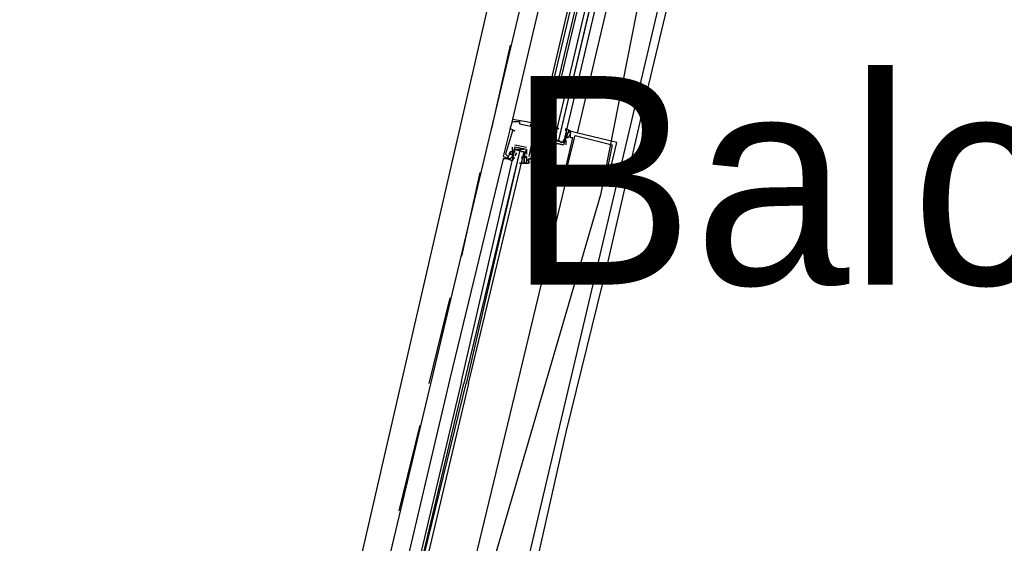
# Model space of a CAD drawing. Header units: feet. Extents: x -79 to 198, y -22 to 181.
# Tile 10 of 256: x 39.38 to 45.04, y 14.03 to 17.04. Entities that reach past the tile are written whole.
import ezdxf
from ezdxf.enums import TextEntityAlignment as Align

# ---------------------------------------------------------------- set-up
doc = ezdxf.new("R2010")
doc.units = ezdxf.units.FT
for name, color, linetype in [('A-AREA-UNIDAD', 30, 'CONTINUOUS'), ('A-LINEA', 7, 'CONTINUOUS'), ('A-NOMBRE-ESPACIO', 2, 'CONTINUOUS')]:
    doc.layers.add(name, color=color, linetype=linetype)

msp = doc.modelspace()

# ---------------------------------------------------------------- linework, layer by layer
at = {"layer": 'A-AREA-UNIDAD'}
for points in [[(17.248, 32.2489), (19.52, 25.6889), (23.552, 16.7289), (24.352, 16.7289), (24.4, 16.1956), (29.84, 14.72), (40.96, 12.2844), (45.408, 31.6089)], [(46.208, 30.72), (45.088, 25.6889), (44.88, 25.44), (46.16, 25.0489), (45.632, 22.8089), (45.36, 22.2756), (44.128, 22.56), (44.128, 21.6), (43.68, 20.16), (43.648, 19.3244), (43.36, 19.2889), (42.72, 16.0356), (41.952, 13.4044), (41.952, 12.7644), (41.312, 12.7289), (41.44, 11.0044), (41.2, 10.0444), (46.752, 9.1556), (54.88, 8.2844), (61.68, 7.8756), (67.328, 7.8756), (73.44, 8.2844)]]:
    msp.add_lwpolyline(points, dxfattribs=at)
at = {"layer": 'A-LINEA'}
for p, q in [((41.3333, 13.2178), (42.84, 19.5644)), ((42.0933, 13.0444), (43.5867, 19.3778)), ((42.84, 19.1378), (42.2133, 16.4711)), ((43, 19.0978), (42.3733, 16.4311)), ((43.0133, 19.0844), (42.3867, 16.4311)), ((43.04, 19.0844), (42.4133, 16.4311)), ((43.0533, 19.0844), (42.4267, 16.4311)), ((42.5867, 16.3911), (43.2133, 19.0444)), ((42.2, 16.8978), (42.0933, 16.4178)), ((42.2133, 16.4711), (42.2133, 16.4711)), ((42.2133, 16.4578), (42.2133, 16.4578)), ((42.2267, 16.4578), (42.2267, 16.4578)), ((42.24, 16.4578), (42.24, 16.4578)), ((42.2533, 16.4578), (42.2533, 16.4578)), ((42.2533, 16.4444), (42.2533, 16.4444)), ((42.2933, 16.4578), (42.2933, 16.4578)), ((42.32, 16.4444), (42.32, 16.4444)), ((42.32, 16.4311), (42.32, 16.4311)), ((42.3333, 16.4311), (42.3333, 16.4311)), ((42.3467, 16.4311), (42.3467, 16.4311)), ((42.4133, 16.4311), (42.4133, 16.4311)), ((42.4267, 16.4311), (42.4267, 16.4178)), ((42.4267, 16.4311), (42.4267, 16.4178)), ((42.4267, 16.4311), (42.4267, 16.4178)), ((42.2, 16.4178), (42.2, 16.4178)), ((42.2133, 16.4044), (42.2133, 16.4044)), ((42.2267, 16.4044), (42.2267, 16.4044)), ((42.3333, 16.3778), (42.3333, 16.3778)), ((42.3467, 16.3644), (42.3467, 16.3644)), ((42.36, 16.3644), (42.36, 16.3644)), ((42.3733, 16.3778), (42.3733, 16.3778)), ((42.3733, 16.3644), (42.3733, 16.3644)), ((42.3867, 16.4178), (42.3867, 16.4178)), ((42.3867, 16.3644), (42.3867, 16.3644)), ((42.4133, 16.4044), (42.4133, 16.4044)), ((42.4133, 16.3911), (42.4133, 16.3911)), ((42.4267, 16.4178), (42.4267, 16.4178)), ((42.4267, 16.4044), (42.4267, 16.4044)), ((42.4267, 16.3911), (42.4267, 16.3911)), ((42.4267, 16.3911), (42.4267, 16.3911)), ((42.44, 16.4178), (42.44, 16.4178)), ((42.44, 16.4044), (42.44, 16.4044)), ((42.44, 16.3778), (42.44, 16.3778)), ((42.44, 16.3778), (42.44, 16.3778)), ((42.4533, 16.4178), (42.4533, 16.4178)), ((42.4533, 16.3911), (42.4533, 16.3911)), ((42.4533, 16.3778), (42.4533, 16.3778)), ((42.4658, 16.3622), (42.4652, 16.3826)), ((42.4665, 16.3813), (42.4655, 16.3932)), ((42.4665, 16.3546), (42.4655, 16.3665)), ((42.4659, 16.376), (42.4656, 16.3943)), ((42.4667, 16.4044), (42.4667, 16.4044)), ((42.4667, 16.4044), (42.4667, 16.4044)), ((42.4667, 16.4044), (42.4667, 16.3911)), ((42.4667, 16.3911), (42.4667, 16.3911)), ((42.4667, 16.3644), (42.4667, 16.3644)), ((42.5067, 16.3778), (42.5067, 16.3778)), ((42.52, 16.3911), (42.52, 16.3911)), ((42.52, 16.3778), (42.52, 16.3911)), ((42.52, 16.3911), (42.52, 16.3911)), ((42.52, 16.3778), (42.52, 16.3778)), ((42.52, 16.3778), (42.52, 16.3778)), ((42.52, 16.3644), (42.52, 16.3644)), ((42.52, 16.3644), (42.52, 16.3644)), ((42.52, 16.3644), (42.52, 16.3644)), ((42.5303, 16.387), (42.5219, 16.3708)), ((42.5285, 16.38), (42.5223, 16.3698)), ((42.5333, 16.4044), (42.5333, 16.4044)), ((42.5333, 16.3911), (42.5333, 16.3911)), ((42.5333, 16.3644), (42.5333, 16.3644)), ((42.5333, 16.3644), (42.5333, 16.3644)), ((42.5467, 16.3911), (42.5467, 16.3911)), ((42.5467, 16.3644), (42.5467, 16.3644)), ((42.56, 16.3644), (42.56, 16.3644)), ((42.5733, 16.3778), (42.5733, 16.3778)), ((42.2133, 16.2844), (42.2133, 16.3111)), ((42.2133, 16.3111), (42.2133, 16.3111)), ((42.2267, 16.3244), (42.2933, 16.3111)), ((42.2267, 16.3244), (42.2267, 16.3244)), ((42.2267, 16.3111), (42.2267, 16.3111)), ((42.2267, 16.3111), (42.2267, 16.3111)), ((42.2933, 16.3111), (42.2933, 16.3111)), ((42.44, 16.3511), (42.44, 16.3511)), ((42.44, 16.3378), (42.44, 16.3378)), ((42.44, 16.3378), (42.44, 16.3378)), ((42.48, 16.3511), (42.48, 16.3511)), ((42.5067, 16.3511), (42.5067, 16.3511)), ((42.5067, 16.3244), (42.5067, 16.3244)), ((42.5067, 16.3244), (42.5067, 16.3244)), ((42.5067, 16.3244), (42.5067, 16.3244)), ((42.518, 16.3616), (42.5084, 16.3436)), ((42.5152, 16.3533), (42.5089, 16.3432)), ((42.52, 16.3511), (42.52, 16.3244)), ((42.52, 16.3511), (42.52, 16.3511)), ((42.52, 16.3244), (42.52, 16.3244)), ((42.7867, 16.3244), (42.7867, 16.3244)), ((42.8133, 16.3378), (42.8133, 16.3378)), ((42.16, 16.2578), (42.16, 16.2578)), ((42.1733, 16.2711), (42.1733, 16.2711)), ((42.1867, 16.2578), (42.1867, 16.2578)), ((42.2, 16.2844), (42.2, 16.2844)), ((42.2, 16.2844), (42.2, 16.2844)), ((42.2, 16.2711), (42.2, 16.2711)), ((42.2133, 16.2844), (42.2133, 16.2844)), ((42.2133, 16.2844), (42.2133, 16.2844)), ((42.2133, 16.2711), (42.2133, 16.2711)), ((42.2133, 16.2711), (42.2133, 16.2711)), ((42.2133, 16.2578), (42.2133, 16.2711)), ((42.2133, 16.2578), (42.2133, 16.2578)), ((42.2164, 16.2352), (42.2248, 16.2514)), ((42.2182, 16.2422), (42.2244, 16.2524)), ((42.2267, 16.2844), (42.2267, 16.2844)), ((42.2267, 16.2578), (42.2267, 16.2578)), ((42.2286, 16.2606), (42.2383, 16.2785)), ((42.2315, 16.2689), (42.2377, 16.279)), ((42.2533, 16.2978), (42.2533, 16.2978)), ((42.2667, 16.2711), (42.2667, 16.2711)), ((42.2667, 16.2578), (42.2667, 16.2444)), ((42.2667, 16.2578), (42.2667, 16.2578)), ((42.28, 16.2578), (42.28, 16.2578)), ((42.28, 16.2578), (42.28, 16.2578)), ((42.2801, 16.2676), (42.2812, 16.2557)), ((42.2809, 16.2601), (42.2814, 16.2397)), ((42.2933, 16.2978), (42.2933, 16.2978)), ((42.2933, 16.2978), (42.2933, 16.2978)), ((42.2933, 16.2711), (42.2933, 16.2711)), ((42.2933, 16.2578), (42.2933, 16.2578)), ((42.2933, 16.2578), (42.2933, 16.2578)), ((42.3067, 16.2578), (42.3067, 16.2578)), ((42.3333, 16.2844), (42.3333, 16.2844)), ((42.3467, 16.2711), (42.3467, 16.2711)), ((42.3467, 16.2711), (42.3467, 16.2711)), ((42.36, 16.2844), (42.36, 16.2844)), ((42.3733, 16.2844), (42.3733, 16.2844)), ((42.3867, 16.2711), (42.3867, 16.2711)), ((42.3867, 16.2711), (42.3867, 16.2711)), ((42.4, 16.2711), (42.4, 16.2711)), ((42.4, 16.2578), (42.4, 16.2578)), ((42.1867, 16.2444), (42.1867, 16.2444)), ((42.2, 16.2444), (42.2, 16.2444)), ((42.2667, 16.2444), (42.2667, 16.2444)), ((42.28, 16.2444), (42.28, 16.2444)), ((42.28, 16.2444), (42.28, 16.2444)), ((42.28, 16.2311), (42.28, 16.2311)), ((42.28, 16.2178), (42.28, 16.2178)), ((42.2801, 16.2409), (42.2812, 16.229)), ((42.2808, 16.2462), (42.2811, 16.2279)), ((42.2933, 16.2311), (42.2933, 16.2311)), ((42.2933, 16.2311), (42.2933, 16.2311)), ((42.2933, 16.2178), (42.2933, 16.2178)), ((42.3067, 16.2444), (42.3067, 16.2444)), ((42.3067, 16.2444), (42.3067, 16.2444)), ((42.3067, 16.2444), (42.3067, 16.2444)), ((42.3067, 16.2311), (42.3067, 16.2311)), ((42.3067, 16.2178), (42.3067, 16.2178)), ((42.3067, 16.2178), (42.3067, 16.2178)), ((42.32, 16.2444), (42.32, 16.2444)), ((42.32, 16.2444), (42.32, 16.2444)), ((42.32, 16.2178), (42.32, 16.2178)), ((42.3333, 16.2178), (42.3333, 16.2178)), ((42.3867, 16.2044), (42.3867, 16.2044)), ((42.4, 16.2044), (42.4, 16.2044)), ((42.4133, 16.2044), (42.4133, 16.2044)), ((42.0267, 16.1644), (41.92, 15.6844)), ((42.44, 16.1911), (42.44, 16.1911)), ((42.44, 16.1778), (42.44, 16.1778)), ((42.44, 16.1778), (42.44, 16.1778)), ((42.4667, 16.1911), (42.4667, 16.1911)), ((42.4667, 16.1911), (42.4667, 16.1911)), ((42.48, 16.1911), (42.48, 16.1911)), ((42.4933, 16.1911), (42.4933, 16.1911)), ((42.4933, 16.1778), (42.4933, 16.1778)), ((42.5067, 16.1911), (42.5067, 16.1911)), ((42.5067, 16.1778), (42.5067, 16.1778)), ((42.52, 16.1911), (42.52, 16.1911)), ((42.52, 16.1644), (42.52, 16.1644)), ((42.7467, 16.1244), (42.7467, 16.1244)), ((42.76, 16.1111), (42.76, 16.1111)), ((41.8533, 15.4444), (41.7333, 14.9511)), ((41.8533, 14.9778), (41.4667, 13.3378)), ((41.68, 14.7111), (41.56, 14.2178))]:
    msp.add_line(p, q, dxfattribs=at)
for points in [[(43.72, 19.6978), (43.6667, 19.4711), (43.6, 19.2044), (43.48, 18.6844), (43.2267, 17.6444), (42.9867, 16.6311), (42.76, 15.6444), (42.52, 14.6711), (42.3067, 13.7244), (42.08, 12.7911), (41.8667, 11.8844)], [(43.0933, 19.0711), (42.4533, 16.3511), (42.4667, 16.3511), (42.48, 16.3511), (43.12, 19.0711)], [(43.1467, 19.0578), (42.5067, 16.3378), (42.4933, 16.3378), (42.48, 16.3511), (43.12, 19.0578)], [(42.2133, 16.4711), (42.16, 16.2578), (42.2, 16.2444)], [(42.2, 16.4178), (42.2133, 16.4578), (42.2267, 16.4578), (42.24, 16.4578), (42.2533, 16.4578), (42.2533, 16.4444), (42.32, 16.4311), (42.32, 16.4444), (42.3333, 16.4311), (42.3467, 16.4311), (42.3867, 16.4178), (42.3733, 16.3778), (42.3333, 16.3778), (42.3067, 16.2578)], [(42.2133, 16.4711), (42.2933, 16.4578), (42.4133, 16.4311), (42.3733, 16.2844), (42.3733, 16.2844)], [(42.44, 16.4178), (42.44, 16.4311), (42.4267, 16.4311)], [(42.44, 16.4178), (42.44, 16.4311), (42.4267, 16.4311)], [(42.44, 16.4178), (42.44, 16.4311), (42.4267, 16.4311)], [(42.2, 16.4178), (42.2267, 16.4044), (42.2133, 16.4044), (42.1733, 16.2711), (42.1867, 16.2578), (42.1867, 16.2444), (42.2, 16.2844), (42.2, 16.2844)], [(42.28, 16.2311), (42.28, 16.2178), (42.3067, 16.2178), (42.3067, 16.2311), (42.3067, 16.2178), (42.3067, 16.2444), (42.32, 16.2444), (42.3067, 16.2444), (42.32, 16.2444), (42.3467, 16.3644), (42.3867, 16.3644), (42.36, 16.2844)], [(42.36, 16.3644), (42.3333, 16.2844), (42.32, 16.2178), (42.44, 16.1778), (42.44, 16.1911), (42.44, 16.1778), (42.76, 16.1111), (42.8133, 16.3378), (42.5333, 16.4044), (42.5333, 16.3911)], [(42.44, 16.3511), (42.44, 16.3778), (42.44, 16.3778), (42.44, 16.4178), (42.44, 16.4044), (42.4267, 16.3911), (42.4267, 16.3911), (42.3867, 16.2711), (42.4, 16.2711), (42.4, 16.2578), (42.3467, 16.2711), (42.3333, 16.2178), (42.3867, 16.2044), (42.4, 16.2044), (42.4133, 16.2044), (42.4667, 16.1911), (42.48, 16.1911), (42.4667, 16.1911), (42.4933, 16.1778), (42.4933, 16.1911), (42.5067, 16.1778), (42.5067, 16.1911), (42.52, 16.1911), (42.56, 16.3644), (42.5467, 16.3644), (42.5467, 16.3911), (42.5333, 16.3644), (42.5333, 16.3644)], [(42.4533, 16.4178), (42.4267, 16.4178), (42.4267, 16.4044), (42.4267, 16.3911), (42.4133, 16.3911), (42.4133, 16.4044), (42.3867, 16.2711), (42.3467, 16.2711), (42.3733, 16.3644)], [(42.52, 16.4044), (42.52, 16.4178), (42.5467, 16.4044), (42.5467, 16.3911), (42.5333, 16.4044), (42.5333, 16.3911), (42.52, 16.3911), (42.52, 16.3644), (42.5067, 16.3378), (42.4533, 16.3511), (42.4533, 16.3778), (42.4533, 16.3911), (42.4533, 16.4044), (42.4533, 16.4178), (42.44, 16.4178), (42.4533, 16.4178), (42.48, 16.4178), (42.4667, 16.4178)], [(42.52, 16.3644), (42.5067, 16.3244), (42.44, 16.3378), (42.4533, 16.3778), (42.44, 16.3778), (42.4533, 16.3911)], [(42.4533, 16.3778), (42.4533, 16.3644), (42.4533, 16.3511), (42.5067, 16.3378), (42.5067, 16.3511), (42.52, 16.3644)], [(42.7867, 16.3244), (42.7467, 16.1244), (42.52, 16.1644), (42.5733, 16.3778), (42.7867, 16.3244)], [(42.52, 16.3778), (42.52, 16.3644), (42.52, 16.3778), (42.5333, 16.3644), (42.52, 16.3644)], [(42.28, 16.2444), (42.28, 16.2578), (42.28, 16.2444), (42.2933, 16.2578), (42.28, 16.2578), (42.2933, 16.2978), (42.2267, 16.3111), (42.2133, 16.2711), (42.2133, 16.2844), (42.2, 16.2844), (42.2, 16.2711), (42.2133, 16.2711), (42.2133, 16.2578), (42.2133, 16.2578)], [(42.44, 16.3378), (42.44, 16.3378), (42.5067, 16.3244)], [(41.92, 14.9644), (42.2267, 16.2978), (42.24, 16.2978), (42.2533, 16.2978), (42.2533, 16.2844), (41.9333, 14.9511)], [(41.96, 14.9511), (42.28, 16.2844), (42.2667, 16.2844), (42.2533, 16.2978), (42.2533, 16.2844), (41.9467, 14.9511)], [(42.28, 16.2978), (42.2267, 16.2978), (42.2133, 16.2844), (42.2133, 16.2711), (42.2133, 16.2578), (42.2, 16.2444), (42.1867, 16.2444), (42.2133, 16.2311), (42.2133, 16.2444)], [(42.2133, 16.2711), (42.2267, 16.2844), (42.2267, 16.2978), (42.28, 16.2844), (42.28, 16.2711), (42.28, 16.2578)], [(42.2667, 16.2311), (42.2667, 16.2178), (42.2533, 16.2178), (42.28, 16.2178), (42.2933, 16.2178), (42.28, 16.2178), (42.28, 16.2311), (42.28, 16.2578), (42.28, 16.2711), (42.28, 16.2844)], [(42.2933, 16.2978), (42.2933, 16.2978), (42.2933, 16.2711)], [(42.2933, 16.2578), (42.2933, 16.2578), (42.2933, 16.2311), (42.2933, 16.2178), (42.2933, 16.2311), (42.3067, 16.2444), (42.3067, 16.2444)], [(42.1867, 16.2444), (42.1867, 16.2444), (42.16, 16.2444), (41.8533, 14.9778)], [(42.1867, 16.2444), (42.1867, 16.2444), (42.16, 16.2444)], [(42.1867, 16.2444), (42.1867, 16.2444), (42.16, 16.2444)], [(41.8, 13.1111), (42.2267, 14.8844), (42.5333, 16.1644)], [(41.92, 14.9644), (41.52, 13.2711), (41.52, 13.2578), (41.5333, 13.2578), (41.9333, 14.9511)], [(41.96, 14.9511), (41.56, 13.2578), (41.5467, 13.2578), (41.5333, 13.2578), (41.9467, 14.9511)]]:
    msp.add_lwpolyline(points, dxfattribs=at)

# ---------------------------------------------------------------- texts
at = {"layer": 'A-NOMBRE-ESPACIO'}
msp.add_text('Balcón', height=1.2, dxfattribs=at).set_placement((44.64, 15.52), align=Align.CENTER)

doc.saveas('drawing.dxf')
